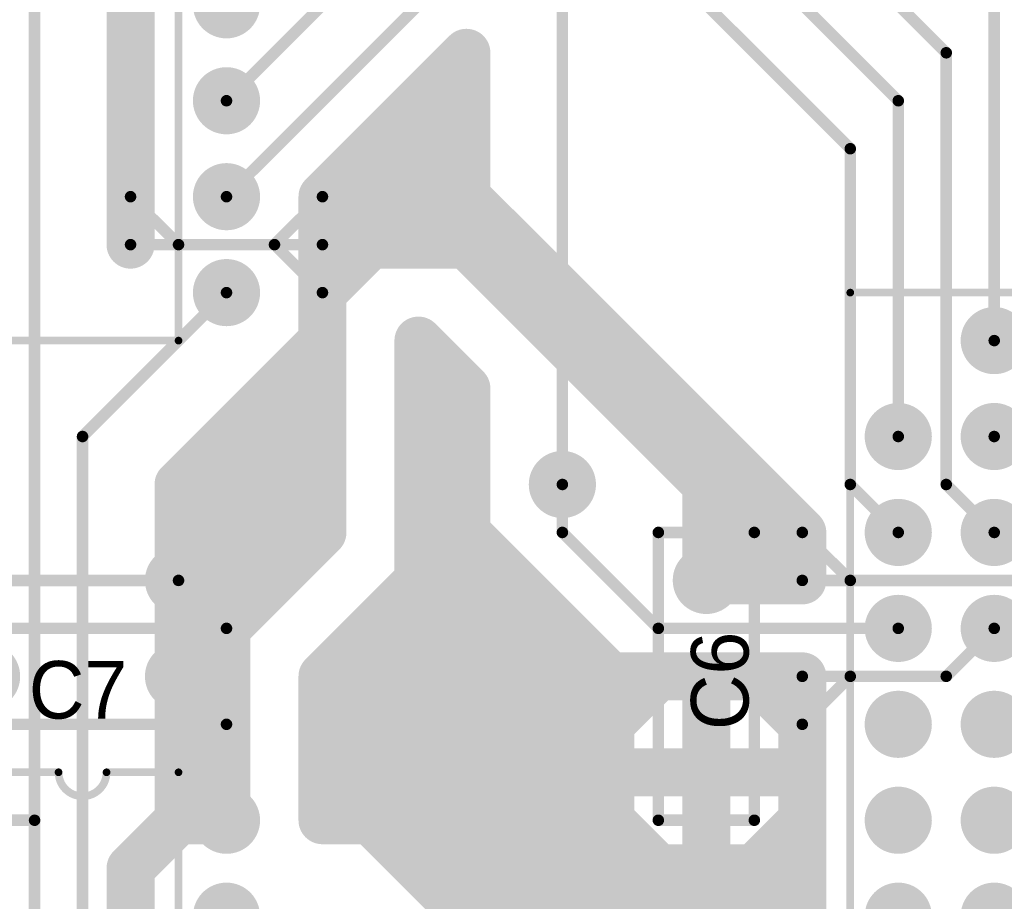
# Model space of a CAD drawing. Extents: x 0.68 to 5.66, y 1.09 to 10.11.
# Tile 14 of 30: x 2.03 to 3.06, y 5.62 to 6.53. Entities that reach past the tile are written whole.
import ezdxf

# ---------------------------------------------------------------- set-up
doc = ezdxf.new("R2010")
doc.units = 0
doc.layers.get('0').update_dxf_attribs({"linetype": 'CONTINUOUS'})
for name, color, linetype in [('BOTTOMLAYER', 5, 'CONTINUOUS'), ('BOTTOMSOLDER', 6, 'CONTINUOUS'), ('MULTILAYER', 9, 'CONTINUOUS'), ('PADHOLE', 156, 'CONTINUOUS'), ('TOPOVERLAY', 2, 'CONTINUOUS'), ('TOPSOLDER', 216, 'CONTINUOUS')]:
    doc.layers.add(name, color=color, linetype=linetype)

# ---------------------------------------------------------------- blocks, each defined once
blk = doc.blocks.new('PLCC44_27')
at = {"layer": 'BOTTOMSOLDER', "const_width": 0.035}
for points in [[(-0.5175, 0.4, 1), (-0.4825, 0.4, 1)], [(-0.4175, 0.4, 1), (-0.3825, 0.4, 1)], [(-0.3175, 0.4, 1), (-0.2825, 0.4, 1)], [(-0.2175, 0.4, 1), (-0.1825, 0.4, 1)], [(-0.1175, 0.4, 1), (-0.0825, 0.4, 1)], [(-0.0175, 0.4, 1), (0.0175, 0.4, 1)], [(-0.6175, 0.3, 1), (-0.5825, 0.3, 1)], [(-0.5175, 0.3, 1), (-0.4825, 0.3, 1)], [(-0.4175, 0.3, 1), (-0.3825, 0.3, 1)], [(-0.3175, 0.3, 1), (-0.2825, 0.3, 1)], [(-0.2175, 0.3, 1), (-0.1825, 0.3, 1)], [(-0.1175, 0.3, 1), (-0.0825, 0.3, 1)], [(-0.0175, 0.3, 1), (0.0175, 0.3, 1)], [(0.0825, 0.3, 1), (0.1175, 0.3, 1)], [(-0.6175, 0.2, 1), (-0.5825, 0.2, 1)], [(-0.5175, 0.2, 1), (-0.4825, 0.2, 1)], [(-0.0175, 0.2, 1), (0.0175, 0.2, 1)], [(0.0825, 0.2, 1), (0.1175, 0.2, 1)], [(-0.6175, 0.1, 1), (-0.5825, 0.1, 1)], [(-0.5175, 0.1, 1), (-0.4825, 0.1, 1)], [(-0.0175, 0.1, 1), (0.0175, 0.1, 1)], [(0.0825, 0.1, 1), (0.1175, 0.1, 1)], [(-0.6175, 0, 1), (-0.5825, 0, 1)], [(-0.5175, 0, 1), (-0.4825, 0, 1)], [(-0.0175, 0, 1), (0.0175, 0, 1)], [(0.0825, 0, 1), (0.1175, 0, 1)], [(-0.6175, -0.1, 1), (-0.5825, -0.1, 1)], [(-0.5175, -0.1, 1), (-0.4825, -0.1, 1)], [(-0.0175, -0.1, 1), (0.0175, -0.1, 1)], [(0.0825, -0.1, 1), (0.1175, -0.1, 1)], [(-0.6175, -0.2, 1), (-0.5825, -0.2, 1)], [(-0.5175, -0.2, 1), (-0.4825, -0.2, 1)], [(-0.4175, -0.2, 1), (-0.3825, -0.2, 1)], [(-0.3175, -0.2, 1), (-0.2825, -0.2, 1)], [(-0.2175, -0.2, 1), (-0.1825, -0.2, 1)], [(-0.1175, -0.2, 1), (-0.0825, -0.2, 1)], [(-0.0175, -0.2, 1), (0.0175, -0.2, 1)], [(0.0825, -0.2, 1), (0.1175, -0.2, 1)], [(-0.5175, -0.3, 1), (-0.4825, -0.3, 1)], [(-0.4175, -0.3, 1), (-0.3825, -0.3, 1)], [(-0.3175, -0.3, 1), (-0.2825, -0.3, 1)], [(-0.2175, -0.3, 1), (-0.1825, -0.3, 1)], [(-0.1175, -0.3, 1), (-0.0825, -0.3, 1)], [(-0.0175, -0.3, 1), (0.0175, -0.3, 1)]]:
    blk.add_lwpolyline(points, format="xyb", close=True, dxfattribs=at)
at = {"layer": 'MULTILAYER', "const_width": 0.031}
for points in [[(-0.5155, 0.4, 1), (-0.4845, 0.4, 1)], [(-0.4155, 0.4, 1), (-0.3845, 0.4, 1)], [(-0.3155, 0.4, 1), (-0.2845, 0.4, 1)], [(-0.2155, 0.4, 1), (-0.1845, 0.4, 1)], [(-0.1155, 0.4, 1), (-0.0845, 0.4, 1)], [(-0.0155, 0.4, 1), (0.0155, 0.4, 1)], [(-0.6155, 0.3, 1), (-0.5845, 0.3, 1)], [(-0.5155, 0.3, 1), (-0.4845, 0.3, 1)], [(-0.4155, 0.3, 1), (-0.3845, 0.3, 1)], [(-0.3155, 0.3, 1), (-0.2845, 0.3, 1)], [(-0.2155, 0.3, 1), (-0.1845, 0.3, 1)], [(-0.1155, 0.3, 1), (-0.0845, 0.3, 1)], [(-0.0155, 0.3, 1), (0.0155, 0.3, 1)], [(0.0845, 0.3, 1), (0.1155, 0.3, 1)], [(-0.6155, 0.2, 1), (-0.5845, 0.2, 1)], [(-0.5155, 0.2, 1), (-0.4845, 0.2, 1)], [(-0.0155, 0.2, 1), (0.0155, 0.2, 1)], [(0.0845, 0.2, 1), (0.1155, 0.2, 1)], [(-0.6155, 0.1, 1), (-0.5845, 0.1, 1)], [(-0.5155, 0.1, 1), (-0.4845, 0.1, 1)], [(-0.0155, 0.1, 1), (0.0155, 0.1, 1)], [(0.0845, 0.1, 1), (0.1155, 0.1, 1)], [(-0.6155, 0, 1), (-0.5845, 0, 1)], [(-0.5155, 0, 1), (-0.4845, 0, 1)], [(-0.0155, 0, 1), (0.0155, 0, 1)], [(0.0845, 0, 1), (0.1155, 0, 1)], [(-0.6155, -0.1, 1), (-0.5845, -0.1, 1)], [(-0.5155, -0.1, 1), (-0.4845, -0.1, 1)], [(-0.0155, -0.1, 1), (0.0155, -0.1, 1)], [(0.0845, -0.1, 1), (0.1155, -0.1, 1)], [(-0.6155, -0.2, 1), (-0.5845, -0.2, 1)], [(-0.5155, -0.2, 1), (-0.4845, -0.2, 1)], [(-0.4155, -0.2, 1), (-0.3845, -0.2, 1)], [(-0.3155, -0.2, 1), (-0.2845, -0.2, 1)], [(-0.2155, -0.2, 1), (-0.1845, -0.2, 1)], [(-0.1155, -0.2, 1), (-0.0845, -0.2, 1)], [(-0.0155, -0.2, 1), (0.0155, -0.2, 1)], [(0.0845, -0.2, 1), (0.1155, -0.2, 1)], [(-0.5155, -0.3, 1), (-0.4845, -0.3, 1)], [(-0.4155, -0.3, 1), (-0.3845, -0.3, 1)], [(-0.3155, -0.3, 1), (-0.2845, -0.3, 1)], [(-0.2155, -0.3, 1), (-0.1845, -0.3, 1)], [(-0.1155, -0.3, 1), (-0.0845, -0.3, 1)], [(-0.0155, -0.3, 1), (0.0155, -0.3, 1)]]:
    blk.add_lwpolyline(points, format="xyb", close=True, dxfattribs=at)
at = {"layer": 'PADHOLE', "const_width": 0.0155}
for points in [[(-0.50775, 0.4, 1), (-0.49225, 0.4, 1)], [(-0.40775, 0.4, 1), (-0.39225, 0.4, 1)], [(-0.30775, 0.4, 1), (-0.29225, 0.4, 1)], [(-0.20775, 0.4, 1), (-0.19225, 0.4, 1)], [(-0.10775, 0.4, 1), (-0.09225, 0.4, 1)], [(-0.00775, 0.4, 1), (0.00775, 0.4, 1)], [(-0.60775, 0.3, 1), (-0.59225, 0.3, 1)], [(-0.50775, 0.3, 1), (-0.49225, 0.3, 1)], [(-0.40775, 0.3, 1), (-0.39225, 0.3, 1)], [(-0.30775, 0.3, 1), (-0.29225, 0.3, 1)], [(-0.20775, 0.3, 1), (-0.19225, 0.3, 1)], [(-0.10775, 0.3, 1), (-0.09225, 0.3, 1)], [(-0.00775, 0.3, 1), (0.00775, 0.3, 1)], [(0.09225, 0.3, 1), (0.10775, 0.3, 1)], [(-0.60775, 0.2, 1), (-0.59225, 0.2, 1)], [(-0.50775, 0.2, 1), (-0.49225, 0.2, 1)], [(-0.00775, 0.2, 1), (0.00775, 0.2, 1)], [(0.09225, 0.2, 1), (0.10775, 0.2, 1)], [(-0.60775, 0.1, 1), (-0.59225, 0.1, 1)], [(-0.50775, 0.1, 1), (-0.49225, 0.1, 1)], [(-0.00775, 0.1, 1), (0.00775, 0.1, 1)], [(0.09225, 0.1, 1), (0.10775, 0.1, 1)], [(-0.60775, 0, 1), (-0.59225, 0, 1)], [(-0.50775, 0, 1), (-0.49225, 0, 1)], [(-0.00775, 0, 1), (0.00775, 0, 1)], [(0.09225, 0, 1), (0.10775, 0, 1)], [(-0.60775, -0.1, 1), (-0.59225, -0.1, 1)], [(-0.50775, -0.1, 1), (-0.49225, -0.1, 1)], [(-0.00775, -0.1, 1), (0.00775, -0.1, 1)], [(0.09225, -0.1, 1), (0.10775, -0.1, 1)], [(-0.60775, -0.2, 1), (-0.59225, -0.2, 1)], [(-0.50775, -0.2, 1), (-0.49225, -0.2, 1)], [(-0.40775, -0.2, 1), (-0.39225, -0.2, 1)], [(-0.30775, -0.2, 1), (-0.29225, -0.2, 1)], [(-0.20775, -0.2, 1), (-0.19225, -0.2, 1)], [(-0.10775, -0.2, 1), (-0.09225, -0.2, 1)], [(-0.00775, -0.2, 1), (0.00775, -0.2, 1)], [(0.09225, -0.2, 1), (0.10775, -0.2, 1)], [(-0.50775, -0.3, 1), (-0.49225, -0.3, 1)], [(-0.40775, -0.3, 1), (-0.39225, -0.3, 1)], [(-0.30775, -0.3, 1), (-0.29225, -0.3, 1)], [(-0.20775, -0.3, 1), (-0.19225, -0.3, 1)], [(-0.10775, -0.3, 1), (-0.09225, -0.3, 1)], [(-0.00775, -0.3, 1), (0.00775, -0.3, 1)]]:
    blk.add_lwpolyline(points, format="xyb", close=True, dxfattribs=at)
at = {"layer": 'TOPOVERLAY', "const_width": 0.008}
for points in [[(-0.65, -0.35), (-0.65, 0.45)], [(-0.65, 0.45), (0.11, 0.45)], [(0.11, 0.45), (0.15, 0.41)], [(0.15, -0.35), (0.15, 0.41)], [(-0.65, -0.35), (0.15, -0.35)]]:
    blk.add_lwpolyline(points, dxfattribs=at)
at = {"layer": 'TOPOVERLAY', "const_width": 0.004}
for points in [[(-0.652, 0.45, 1), (-0.648, 0.45, 1)], [(-0.652, 0.45, 1), (-0.648, 0.45, 1)], [(0.108, 0.45, 1), (0.112, 0.45, 1)], [(0.108, 0.45, 1), (0.112, 0.45, 1)], [(0.148, 0.41, 1), (0.152, 0.41, 1)], [(0.148, 0.41, 1), (0.152, 0.41, 1)], [(-0.652, -0.35, 1), (-0.648, -0.35, 1)], [(-0.652, -0.35, 1), (-0.648, -0.35, 1)], [(0.148, -0.35, 1), (0.152, -0.35, 1)], [(0.148, -0.35, 1), (0.152, -0.35, 1)]]:
    blk.add_lwpolyline(points, format="xyb", close=True, dxfattribs=at)
at = {"layer": 'TOPSOLDER', "const_width": 0.035}
for points in [[(-0.5175, 0.4, 1), (-0.4825, 0.4, 1)], [(-0.4175, 0.4, 1), (-0.3825, 0.4, 1)], [(-0.3175, 0.4, 1), (-0.2825, 0.4, 1)], [(-0.2175, 0.4, 1), (-0.1825, 0.4, 1)], [(-0.1175, 0.4, 1), (-0.0825, 0.4, 1)], [(-0.0175, 0.4, 1), (0.0175, 0.4, 1)], [(-0.6175, 0.3, 1), (-0.5825, 0.3, 1)], [(-0.5175, 0.3, 1), (-0.4825, 0.3, 1)], [(-0.4175, 0.3, 1), (-0.3825, 0.3, 1)], [(-0.3175, 0.3, 1), (-0.2825, 0.3, 1)], [(-0.2175, 0.3, 1), (-0.1825, 0.3, 1)], [(-0.1175, 0.3, 1), (-0.0825, 0.3, 1)], [(-0.0175, 0.3, 1), (0.0175, 0.3, 1)], [(0.0825, 0.3, 1), (0.1175, 0.3, 1)], [(-0.6175, 0.2, 1), (-0.5825, 0.2, 1)], [(-0.5175, 0.2, 1), (-0.4825, 0.2, 1)], [(-0.0175, 0.2, 1), (0.0175, 0.2, 1)], [(0.0825, 0.2, 1), (0.1175, 0.2, 1)], [(-0.6175, 0.1, 1), (-0.5825, 0.1, 1)], [(-0.5175, 0.1, 1), (-0.4825, 0.1, 1)], [(-0.0175, 0.1, 1), (0.0175, 0.1, 1)], [(0.0825, 0.1, 1), (0.1175, 0.1, 1)], [(-0.6175, 0, 1), (-0.5825, 0, 1)], [(-0.5175, 0, 1), (-0.4825, 0, 1)], [(-0.0175, 0, 1), (0.0175, 0, 1)], [(0.0825, 0, 1), (0.1175, 0, 1)], [(-0.6175, -0.1, 1), (-0.5825, -0.1, 1)], [(-0.5175, -0.1, 1), (-0.4825, -0.1, 1)], [(-0.0175, -0.1, 1), (0.0175, -0.1, 1)], [(0.0825, -0.1, 1), (0.1175, -0.1, 1)], [(-0.6175, -0.2, 1), (-0.5825, -0.2, 1)], [(-0.5175, -0.2, 1), (-0.4825, -0.2, 1)], [(-0.4175, -0.2, 1), (-0.3825, -0.2, 1)], [(-0.3175, -0.2, 1), (-0.2825, -0.2, 1)], [(-0.2175, -0.2, 1), (-0.1825, -0.2, 1)], [(-0.1175, -0.2, 1), (-0.0825, -0.2, 1)], [(-0.0175, -0.2, 1), (0.0175, -0.2, 1)], [(0.0825, -0.2, 1), (0.1175, -0.2, 1)], [(-0.5175, -0.3, 1), (-0.4825, -0.3, 1)], [(-0.4175, -0.3, 1), (-0.3825, -0.3, 1)], [(-0.3175, -0.3, 1), (-0.2825, -0.3, 1)], [(-0.2175, -0.3, 1), (-0.1825, -0.3, 1)], [(-0.1175, -0.3, 1), (-0.0825, -0.3, 1)], [(-0.0175, -0.3, 1), (0.0175, -0.3, 1)]]:
    blk.add_lwpolyline(points, format="xyb", close=True, dxfattribs=at)
blk = doc.blocks.new('DIP20_30')
at = {"layer": 'BOTTOMSOLDER', "const_width": 0.035}
for points in [[(0.2825, 0, 1), (0.3175, 0, 1)], [(-0.0175, -0.1, 1), (0.0175, -0.1, 1)], [(0.2825, -0.1, 1), (0.3175, -0.1, 1)], [(-0.0175, -0.2, 1), (0.0175, -0.2, 1)], [(0.2825, -0.2, 1), (0.3175, -0.2, 1)], [(-0.0175, -0.3, 1), (0.0175, -0.3, 1)], [(0.2825, -0.3, 1), (0.3175, -0.3, 1)], [(-0.0175, -0.4, 1), (0.0175, -0.4, 1)], [(0.2825, -0.4, 1), (0.3175, -0.4, 1)], [(-0.0175, -0.5, 1), (0.0175, -0.5, 1)], [(0.2825, -0.5, 1), (0.3175, -0.5, 1)], [(-0.0175, -0.6, 1), (0.0175, -0.6, 1)], [(0.2825, -0.6, 1), (0.3175, -0.6, 1)], [(-0.0175, -0.7, 1), (0.0175, -0.7, 1)], [(0.2825, -0.7, 1), (0.3175, -0.7, 1)], [(-0.0175, -0.8, 1), (0.0175, -0.8, 1)], [(0.2825, -0.8, 1), (0.3175, -0.8, 1)], [(-0.0175, -0.9, 1), (0.0175, -0.9, 1)], [(0.2825, -0.9, 1), (0.3175, -0.9, 1)]]:
    blk.add_lwpolyline(points, format="xyb", close=True, dxfattribs=at)
at = {"layer": 'BOTTOMSOLDER'}
blk.add_solid([(-0.035, -0.035), (0.035, -0.035), (-0.035, 0.035), (0.035, 0.035)], dxfattribs=at)
at = {"layer": 'MULTILAYER', "const_width": 0.031}
for points in [[(0.2845, 0, 1), (0.3155, 0, 1)], [(-0.0155, -0.1, 1), (0.0155, -0.1, 1)], [(0.2845, -0.1, 1), (0.3155, -0.1, 1)], [(-0.0155, -0.2, 1), (0.0155, -0.2, 1)], [(0.2845, -0.2, 1), (0.3155, -0.2, 1)], [(-0.0155, -0.3, 1), (0.0155, -0.3, 1)], [(0.2845, -0.3, 1), (0.3155, -0.3, 1)], [(-0.0155, -0.4, 1), (0.0155, -0.4, 1)], [(0.2845, -0.4, 1), (0.3155, -0.4, 1)], [(-0.0155, -0.5, 1), (0.0155, -0.5, 1)], [(0.2845, -0.5, 1), (0.3155, -0.5, 1)], [(-0.0155, -0.6, 1), (0.0155, -0.6, 1)], [(0.2845, -0.6, 1), (0.3155, -0.6, 1)], [(-0.0155, -0.7, 1), (0.0155, -0.7, 1)], [(0.2845, -0.7, 1), (0.3155, -0.7, 1)], [(-0.0155, -0.8, 1), (0.0155, -0.8, 1)], [(0.2845, -0.8, 1), (0.3155, -0.8, 1)], [(-0.0155, -0.9, 1), (0.0155, -0.9, 1)], [(0.2845, -0.9, 1), (0.3155, -0.9, 1)]]:
    blk.add_lwpolyline(points, format="xyb", close=True, dxfattribs=at)
at = {"layer": 'MULTILAYER'}
blk.add_solid([(-0.031, -0.031), (0.031, -0.031), (-0.031, 0.031), (0.031, 0.031)], dxfattribs=at)
at = {"layer": 'PADHOLE', "const_width": 0.0155}
for points in [[(-0.00775, 0, 1), (0.00775, 0, 1)], [(0.29225, 0, 1), (0.30775, 0, 1)], [(-0.00775, -0.1, 1), (0.00775, -0.1, 1)], [(0.29225, -0.1, 1), (0.30775, -0.1, 1)], [(-0.00775, -0.2, 1), (0.00775, -0.2, 1)], [(0.29225, -0.2, 1), (0.30775, -0.2, 1)], [(-0.00775, -0.3, 1), (0.00775, -0.3, 1)], [(0.29225, -0.3, 1), (0.30775, -0.3, 1)], [(-0.00775, -0.4, 1), (0.00775, -0.4, 1)], [(0.29225, -0.4, 1), (0.30775, -0.4, 1)], [(-0.00775, -0.5, 1), (0.00775, -0.5, 1)], [(0.29225, -0.5, 1), (0.30775, -0.5, 1)], [(-0.00775, -0.6, 1), (0.00775, -0.6, 1)], [(0.29225, -0.6, 1), (0.30775, -0.6, 1)], [(-0.00775, -0.7, 1), (0.00775, -0.7, 1)], [(0.29225, -0.7, 1), (0.30775, -0.7, 1)], [(-0.00775, -0.8, 1), (0.00775, -0.8, 1)], [(0.29225, -0.8, 1), (0.30775, -0.8, 1)], [(-0.00775, -0.9, 1), (0.00775, -0.9, 1)], [(0.29225, -0.9, 1), (0.30775, -0.9, 1)]]:
    blk.add_lwpolyline(points, format="xyb", close=True, dxfattribs=at)
at = {"layer": 'TOPOVERLAY', "const_width": 0.008}
for points in [[(0.05, 0.05), (0.125, 0.05)], [(0.05, -0.95), (0.05, 0.05)], [(0.175, 0.05), (0.25, 0.05)], [(0.25, -0.95), (0.25, 0.05)], [(0.05, -0.95), (0.25, -0.95)]]:
    blk.add_lwpolyline(points, dxfattribs=at)
at = {"layer": 'TOPOVERLAY', "const_width": 0.004}
for points in [[(0.048, 0.05, 1), (0.052, 0.05, 1)], [(0.048, 0.05, 1), (0.052, 0.05, 1)], [(0.123, 0.05, 1), (0.127, 0.05, 1)], [(0.123, 0.05, 1), (0.127, 0.05, 1)], [(0.173, 0.05, 1), (0.177, 0.05, 1)], [(0.173, 0.05, 1), (0.177, 0.05, 1)], [(0.248, 0.05, 1), (0.252, 0.05, 1)], [(0.248, 0.05, 1), (0.252, 0.05, 1)], [(0.048, -0.95, 1), (0.052, -0.95, 1)], [(0.048, -0.95, 1), (0.052, -0.95, 1)], [(0.248, -0.95, 1), (0.252, -0.95, 1)], [(0.248, -0.95, 1), (0.252, -0.95, 1)]]:
    blk.add_lwpolyline(points, format="xyb", close=True, dxfattribs=at)
at = {"layer": 'TOPOVERLAY', "const_width": 0.008}
blk.add_lwpolyline([(0.175, 0.05, -1), (0.125, 0.05)], format="xyb", dxfattribs=at)
at = {"layer": 'TOPSOLDER', "const_width": 0.035}
for points in [[(0.2825, 0, 1), (0.3175, 0, 1)], [(-0.0175, -0.1, 1), (0.0175, -0.1, 1)], [(0.2825, -0.1, 1), (0.3175, -0.1, 1)], [(-0.0175, -0.2, 1), (0.0175, -0.2, 1)], [(0.2825, -0.2, 1), (0.3175, -0.2, 1)], [(-0.0175, -0.3, 1), (0.0175, -0.3, 1)], [(0.2825, -0.3, 1), (0.3175, -0.3, 1)], [(-0.0175, -0.4, 1), (0.0175, -0.4, 1)], [(0.2825, -0.4, 1), (0.3175, -0.4, 1)], [(-0.0175, -0.5, 1), (0.0175, -0.5, 1)], [(0.2825, -0.5, 1), (0.3175, -0.5, 1)], [(-0.0175, -0.6, 1), (0.0175, -0.6, 1)], [(0.2825, -0.6, 1), (0.3175, -0.6, 1)], [(-0.0175, -0.7, 1), (0.0175, -0.7, 1)], [(0.2825, -0.7, 1), (0.3175, -0.7, 1)], [(-0.0175, -0.8, 1), (0.0175, -0.8, 1)], [(0.2825, -0.8, 1), (0.3175, -0.8, 1)], [(-0.0175, -0.9, 1), (0.0175, -0.9, 1)], [(0.2825, -0.9, 1), (0.3175, -0.9, 1)]]:
    blk.add_lwpolyline(points, format="xyb", close=True, dxfattribs=at)
at = {"layer": 'TOPSOLDER'}
blk.add_solid([(-0.035, -0.035), (0.035, -0.035), (-0.035, 0.035), (0.035, 0.035)], dxfattribs=at)
blk = doc.blocks.new('DIP20_31')
at = {"layer": 'BOTTOMSOLDER', "const_width": 0.035}
for points in [[(0.2825, 0, 1), (0.3175, 0, 1)], [(-0.0175, -0.1, 1), (0.0175, -0.1, 1)], [(0.2825, -0.1, 1), (0.3175, -0.1, 1)], [(-0.0175, -0.2, 1), (0.0175, -0.2, 1)], [(0.2825, -0.2, 1), (0.3175, -0.2, 1)], [(-0.0175, -0.3, 1), (0.0175, -0.3, 1)], [(0.2825, -0.3, 1), (0.3175, -0.3, 1)], [(-0.0175, -0.4, 1), (0.0175, -0.4, 1)], [(0.2825, -0.4, 1), (0.3175, -0.4, 1)], [(-0.0175, -0.5, 1), (0.0175, -0.5, 1)], [(0.2825, -0.5, 1), (0.3175, -0.5, 1)], [(-0.0175, -0.6, 1), (0.0175, -0.6, 1)], [(0.2825, -0.6, 1), (0.3175, -0.6, 1)], [(-0.0175, -0.7, 1), (0.0175, -0.7, 1)], [(0.2825, -0.7, 1), (0.3175, -0.7, 1)], [(-0.0175, -0.8, 1), (0.0175, -0.8, 1)], [(0.2825, -0.8, 1), (0.3175, -0.8, 1)], [(-0.0175, -0.9, 1), (0.0175, -0.9, 1)], [(0.2825, -0.9, 1), (0.3175, -0.9, 1)]]:
    blk.add_lwpolyline(points, format="xyb", close=True, dxfattribs=at)
at = {"layer": 'BOTTOMSOLDER'}
blk.add_solid([(-0.035, -0.035), (0.035, -0.035), (-0.035, 0.035), (0.035, 0.035)], dxfattribs=at)
at = {"layer": 'MULTILAYER', "const_width": 0.031}
for points in [[(0.2845, 0, 1), (0.3155, 0, 1)], [(-0.0155, -0.1, 1), (0.0155, -0.1, 1)], [(0.2845, -0.1, 1), (0.3155, -0.1, 1)], [(-0.0155, -0.2, 1), (0.0155, -0.2, 1)], [(0.2845, -0.2, 1), (0.3155, -0.2, 1)], [(-0.0155, -0.3, 1), (0.0155, -0.3, 1)], [(0.2845, -0.3, 1), (0.3155, -0.3, 1)], [(-0.0155, -0.4, 1), (0.0155, -0.4, 1)], [(0.2845, -0.4, 1), (0.3155, -0.4, 1)], [(-0.0155, -0.5, 1), (0.0155, -0.5, 1)], [(0.2845, -0.5, 1), (0.3155, -0.5, 1)], [(-0.0155, -0.6, 1), (0.0155, -0.6, 1)], [(0.2845, -0.6, 1), (0.3155, -0.6, 1)], [(-0.0155, -0.7, 1), (0.0155, -0.7, 1)], [(0.2845, -0.7, 1), (0.3155, -0.7, 1)], [(-0.0155, -0.8, 1), (0.0155, -0.8, 1)], [(0.2845, -0.8, 1), (0.3155, -0.8, 1)], [(-0.0155, -0.9, 1), (0.0155, -0.9, 1)], [(0.2845, -0.9, 1), (0.3155, -0.9, 1)]]:
    blk.add_lwpolyline(points, format="xyb", close=True, dxfattribs=at)
at = {"layer": 'MULTILAYER'}
blk.add_solid([(-0.031, -0.031), (0.031, -0.031), (-0.031, 0.031), (0.031, 0.031)], dxfattribs=at)
at = {"layer": 'PADHOLE', "const_width": 0.0155}
for points in [[(-0.00775, 0, 1), (0.00775, 0, 1)], [(0.29225, 0, 1), (0.30775, 0, 1)], [(-0.00775, -0.1, 1), (0.00775, -0.1, 1)], [(0.29225, -0.1, 1), (0.30775, -0.1, 1)], [(-0.00775, -0.2, 1), (0.00775, -0.2, 1)], [(0.29225, -0.2, 1), (0.30775, -0.2, 1)], [(-0.00775, -0.3, 1), (0.00775, -0.3, 1)], [(0.29225, -0.3, 1), (0.30775, -0.3, 1)], [(-0.00775, -0.4, 1), (0.00775, -0.4, 1)], [(0.29225, -0.4, 1), (0.30775, -0.4, 1)], [(-0.00775, -0.5, 1), (0.00775, -0.5, 1)], [(0.29225, -0.5, 1), (0.30775, -0.5, 1)], [(-0.00775, -0.6, 1), (0.00775, -0.6, 1)], [(0.29225, -0.6, 1), (0.30775, -0.6, 1)], [(-0.00775, -0.7, 1), (0.00775, -0.7, 1)], [(0.29225, -0.7, 1), (0.30775, -0.7, 1)], [(-0.00775, -0.8, 1), (0.00775, -0.8, 1)], [(0.29225, -0.8, 1), (0.30775, -0.8, 1)], [(-0.00775, -0.9, 1), (0.00775, -0.9, 1)], [(0.29225, -0.9, 1), (0.30775, -0.9, 1)]]:
    blk.add_lwpolyline(points, format="xyb", close=True, dxfattribs=at)
at = {"layer": 'TOPOVERLAY', "const_width": 0.008}
for points in [[(0.05, 0.05), (0.125, 0.05)], [(0.05, -0.95), (0.05, 0.05)], [(0.175, 0.05), (0.25, 0.05)], [(0.25, -0.95), (0.25, 0.05)], [(0.05, -0.95), (0.25, -0.95)]]:
    blk.add_lwpolyline(points, dxfattribs=at)
at = {"layer": 'TOPOVERLAY', "const_width": 0.004}
for points in [[(0.048, 0.05, 1), (0.052, 0.05, 1)], [(0.048, 0.05, 1), (0.052, 0.05, 1)], [(0.123, 0.05, 1), (0.127, 0.05, 1)], [(0.123, 0.05, 1), (0.127, 0.05, 1)], [(0.173, 0.05, 1), (0.177, 0.05, 1)], [(0.173, 0.05, 1), (0.177, 0.05, 1)], [(0.248, 0.05, 1), (0.252, 0.05, 1)], [(0.248, 0.05, 1), (0.252, 0.05, 1)], [(0.048, -0.95, 1), (0.052, -0.95, 1)], [(0.048, -0.95, 1), (0.052, -0.95, 1)], [(0.248, -0.95, 1), (0.252, -0.95, 1)], [(0.248, -0.95, 1), (0.252, -0.95, 1)]]:
    blk.add_lwpolyline(points, format="xyb", close=True, dxfattribs=at)
at = {"layer": 'TOPOVERLAY', "const_width": 0.008}
blk.add_lwpolyline([(0.175, 0.05, -1), (0.125, 0.05)], format="xyb", dxfattribs=at)
at = {"layer": 'TOPSOLDER', "const_width": 0.035}
for points in [[(0.2825, 0, 1), (0.3175, 0, 1)], [(-0.0175, -0.1, 1), (0.0175, -0.1, 1)], [(0.2825, -0.1, 1), (0.3175, -0.1, 1)], [(-0.0175, -0.2, 1), (0.0175, -0.2, 1)], [(0.2825, -0.2, 1), (0.3175, -0.2, 1)], [(-0.0175, -0.3, 1), (0.0175, -0.3, 1)], [(0.2825, -0.3, 1), (0.3175, -0.3, 1)], [(-0.0175, -0.4, 1), (0.0175, -0.4, 1)], [(0.2825, -0.4, 1), (0.3175, -0.4, 1)], [(-0.0175, -0.5, 1), (0.0175, -0.5, 1)], [(0.2825, -0.5, 1), (0.3175, -0.5, 1)], [(-0.0175, -0.6, 1), (0.0175, -0.6, 1)], [(0.2825, -0.6, 1), (0.3175, -0.6, 1)], [(-0.0175, -0.7, 1), (0.0175, -0.7, 1)], [(0.2825, -0.7, 1), (0.3175, -0.7, 1)], [(-0.0175, -0.8, 1), (0.0175, -0.8, 1)], [(0.2825, -0.8, 1), (0.3175, -0.8, 1)], [(-0.0175, -0.9, 1), (0.0175, -0.9, 1)], [(0.2825, -0.9, 1), (0.3175, -0.9, 1)]]:
    blk.add_lwpolyline(points, format="xyb", close=True, dxfattribs=at)
at = {"layer": 'TOPSOLDER'}
blk.add_solid([(-0.035, -0.035), (0.035, -0.035), (-0.035, 0.035), (0.035, 0.035)], dxfattribs=at)
blk = doc.blocks.new('RAD0_2S_32')
at = {"layer": 'BOTTOMSOLDER', "const_width": 0.035}
for points in [[(-0.0175, 0.2, 1), (0.0175, 0.2, 1)], [(-0.0175, 0, 1), (0.0175, 0, 1)]]:
    blk.add_lwpolyline(points, format="xyb", close=True, dxfattribs=at)
at = {"layer": 'MULTILAYER', "const_width": 0.031}
for points in [[(-0.0155, 0.2, 1), (0.0155, 0.2, 1)], [(-0.0155, 0, 1), (0.0155, 0, 1)]]:
    blk.add_lwpolyline(points, format="xyb", close=True, dxfattribs=at)
at = {"layer": 'PADHOLE', "const_width": 0.0155}
for points in [[(-0.00775, 0.2, 1), (0.00775, 0.2, 1)], [(-0.00775, 0, 1), (0.00775, 0, 1)]]:
    blk.add_lwpolyline(points, format="xyb", close=True, dxfattribs=at)
at = {"layer": 'TOPOVERLAY', "const_width": 0.012}
for points in [[(-0.05, 0.25), (0.05, 0.25)], [(-0.05, -0.05), (-0.05, 0.25)], [(0.05, -0.05), (0.05, 0.25)], [(-0.05, -0.05), (0.05, -0.05)]]:
    blk.add_lwpolyline(points, dxfattribs=at)
at = {"layer": 'TOPOVERLAY', "const_width": 0.006}
for points in [[(-0.053, 0.25, 1), (-0.047, 0.25, 1)], [(-0.053, 0.25, 1), (-0.047, 0.25, 1)], [(0.047, 0.25, 1), (0.053, 0.25, 1)], [(0.047, 0.25, 1), (0.053, 0.25, 1)], [(-0.053, -0.05, 1), (-0.047, -0.05, 1)], [(-0.053, -0.05, 1), (-0.047, -0.05, 1)], [(0.047, -0.05, 1), (0.053, -0.05, 1)], [(0.047, -0.05, 1), (0.053, -0.05, 1)]]:
    blk.add_lwpolyline(points, format="xyb", close=True, dxfattribs=at)
at = {"layer": 'TOPSOLDER', "const_width": 0.035}
for points in [[(-0.0175, 0.2, 1), (0.0175, 0.2, 1)], [(-0.0175, 0, 1), (0.0175, 0, 1)]]:
    blk.add_lwpolyline(points, format="xyb", close=True, dxfattribs=at)
blk = doc.blocks.new('RAD0_2S_33')
at = {"layer": 'BOTTOMSOLDER', "const_width": 0.035}
for points in [[(-0.0175, 0, 1), (0.0175, 0, 1)], [(0.1825, 0, 1), (0.2175, 0, 1)]]:
    blk.add_lwpolyline(points, format="xyb", close=True, dxfattribs=at)
at = {"layer": 'MULTILAYER', "const_width": 0.031}
for points in [[(-0.0155, 0, 1), (0.0155, 0, 1)], [(0.1845, 0, 1), (0.2155, 0, 1)]]:
    blk.add_lwpolyline(points, format="xyb", close=True, dxfattribs=at)
at = {"layer": 'PADHOLE', "const_width": 0.0155}
for points in [[(-0.00775, 0, 1), (0.00775, 0, 1)], [(0.19225, 0, 1), (0.20775, 0, 1)]]:
    blk.add_lwpolyline(points, format="xyb", close=True, dxfattribs=at)
at = {"layer": 'TOPOVERLAY', "const_width": 0.012}
for points in [[(-0.05, 0.05), (0.25, 0.05)], [(-0.05, -0.05), (-0.05, 0.05)], [(0.25, -0.05), (0.25, 0.05)], [(-0.05, -0.05), (0.25, -0.05)]]:
    blk.add_lwpolyline(points, dxfattribs=at)
at = {"layer": 'TOPOVERLAY', "const_width": 0.006}
for points in [[(-0.053, 0.05, 1), (-0.047, 0.05, 1)], [(-0.053, 0.05, 1), (-0.047, 0.05, 1)], [(0.247, 0.05, 1), (0.253, 0.05, 1)], [(0.247, 0.05, 1), (0.253, 0.05, 1)], [(-0.053, -0.05, 1), (-0.047, -0.05, 1)], [(-0.053, -0.05, 1), (-0.047, -0.05, 1)], [(0.247, -0.05, 1), (0.253, -0.05, 1)], [(0.247, -0.05, 1), (0.253, -0.05, 1)]]:
    blk.add_lwpolyline(points, format="xyb", close=True, dxfattribs=at)
at = {"layer": 'TOPSOLDER', "const_width": 0.035}
for points in [[(-0.0175, 0, 1), (0.0175, 0, 1)], [(0.1825, 0, 1), (0.2175, 0, 1)]]:
    blk.add_lwpolyline(points, format="xyb", close=True, dxfattribs=at)

msp = doc.modelspace()

# ---------------------------------------------------------------- linework, layer by layer
at = {"layer": 'BOTTOMLAYER'}
for points, const_width in [([(2.05, 2.6), (2.05, 7.15)], 0.012), ([(2.15, 6.35), (2.15, 7.1)], 0.05), ([(2.25, 6.45), (2.5, 6.7)], 0.012), ([(2.25, 6.35), (2.55, 6.65)], 0.012), ([(2.7, 6.6), (2.9, 6.4)], 0.012), ([(2.8, 6.6), (2.95, 6.45)], 0.012), ([(2.9, 6.6), (3, 6.5)], 0.012), ([(3.05, 6.2), (3.05, 6.55)], 0.012), ([(2.35, 6.35), (2.5, 6.5)], 0.05), ([(2.5, 6.35), (2.5, 6.5)], 0.05), ([(3, 6.05), (3, 6.5)], 0.012), ([(2.45, 6.45), (2.5, 6.45)], 0.05), ([(2.95, 6.1), (2.95, 6.45)], 0.012), ([(2.4, 6.4), (2.5, 6.4)], 0.05), ([(2.9, 6.05), (2.9, 6.4)], 0.012), ([(2.15, 6.3), (2.15, 6.35)], 0.05), ([(2.35, 6.35), (2.5, 6.35)], 0.05), ([(2.35, 6.3), (2.35, 6.35)], 0.05), ([(2.5, 6.35), (2.55, 6.3)], 0.05), ([(2.15, 6.35), (2.2, 6.3)], 0.012), ([(2.15, 6.3), (2.15, 6.35)], 0.012), ([(2.3, 6.3), (2.35, 6.35)], 0.012), ([(2.35, 6.3), (2.5, 6.3)], 0.05), ([(2.35, 6), (2.35, 6.3)], 0.05), ([(2.35, 6.25), (2.4, 6.3)], 0.05), ([(2.5, 6.3), (2.55, 6.3)], 0.05), ([(2.5, 6.3), (2.8, 6)], 0.05), ([(2.55, 6.3), (2.85, 6)], 0.05), ([(2.15, 6.3), (2.2, 6.3)], 0.012), ([(2.2, 6.3), (2.35, 6.3)], 0.012), ([(2.3, 6.3), (2.35, 6.25)], 0.012), ([(2.1, 6.1), (2.25, 6.25)], 0.012), ([(2.2, 6.05), (2.35, 6.2)], 0.05), ([(2.45, 5.95), (2.45, 6.2)], 0.05), ([(2.45, 6.2), (2.5, 6.15)], 0.05), ([(2.2, 6), (2.35, 6.15)], 0.05), ([(2.45, 6.15), (2.5, 6.15)], 0.05), ([(2.45, 6.1), (2.45, 6.15)], 0.05), ([(2.5, 6), (2.5, 6.15)], 0.05), ([(3.05, 6.1), (3.1, 6.15)], 0.012), ([(2.2, 5.95), (2.35, 6.1)], 0.05), ([(2.1, 1.75), (2.1, 6.1)], 0.012), ([(2.2, 5.7), (2.2, 6.05)], 0.05), ([(2.2, 5.9), (2.35, 6.05)], 0.05), ([(2.75, 5.95), (2.75, 6.05)], 0.05), ([(2.6, 6), (2.6, 6.05)], 0.012), ([(2.9, 6.05), (2.95, 6)], 0.012), ([(3, 6.05), (3.05, 6)], 0.012), ([(2.2, 5.85), (2.35, 6)], 0.05), ([(2.45, 6), (2.5, 6)], 0.05), ([(2.5, 6), (2.65, 5.85)], 0.05), ([(2.75, 6), (2.85, 6)], 0.05), ([(2.85, 5.95), (2.85, 6)], 0.05), ([(2.6, 6), (2.7, 5.9)], 0.012), ([(2.85, 6), (2.9, 5.95)], 0.012), ([(2.35, 5.85), (2.45, 5.95)], 0.05), ([(2.45, 5.95), (2.55, 5.95)], 0.05), ([(2.75, 5.95), (2.85, 5.95)], 0.05), ([(2.85, 5.95), (2.9, 5.95)], 0.012), ([(2.9, 5.95), (3.15, 5.95)], 0.012), ([(2.25, 5.85), (2.25, 5.9)], 0.05), ([(2.4, 5.9), (2.6, 5.9)], 0.05), ([(2.7, 5.9), (2.95, 5.9)], 0.012), ([(3, 5.85), (3.05, 5.9)], 0.012), ([(2.2, 5.85), (2.25, 5.85)], 0.05), ([(2.2, 5.85), (2.25, 5.8)], 0.05), ([(2.25, 5.8), (2.25, 5.85)], 0.05), ([(2.35, 5.85), (2.7, 5.85)], 0.05), ([(2.35, 5.7), (2.35, 5.85)], 0.05), ([(2.65, 5.8), (2.7, 5.85)], 0.05), ([(2.7, 5.85), (2.75, 5.85)], 0.05), ([(2.75, 5.85), (2.85, 5.85)], 0.05), ([(2.75, 5.65), (2.75, 5.85)], 0.05), ([(2.8, 5.85), (2.85, 5.8)], 0.05), ([(2.85, 5.8), (2.85, 5.85)], 0.05), ([(2.85, 5.85), (2.9, 5.85)], 0.012), ([(2.85, 5.8), (2.9, 5.85)], 0.012), ([(2.9, 5.85), (3, 5.85)], 0.012), ([(2.25, 5.7), (2.25, 5.8)], 0.05), ([(2.35, 5.8), (2.65, 5.8)], 0.05), ([(2.65, 5.7), (2.65, 5.8)], 0.05), ([(2.85, 5.7), (2.85, 5.8)], 0.05), ([(2.35, 5.75), (2.65, 5.75)], 0.05), ([(2.65, 5.75), (2.85, 5.75)], 0.05), ([(2.15, 5.65), (2.2, 5.7)], 0.05), ([(2.2, 5.7), (2.25, 5.7)], 0.05), ([(2.35, 5.7), (2.4, 5.7)], 0.05), ([(2.4, 5.7), (2.65, 5.7)], 0.05), ([(2.4, 5.7), (3.05, 5.05)], 0.05), ([(2.65, 5.7), (2.7, 5.65)], 0.05), ([(2.8, 5.65), (2.85, 5.7)], 0.05), ([(2.85, 5.55), (2.85, 5.7)], 0.05), ([(1.95, 5.7), (2.05, 5.7)], 0.012), ([(2.15, 4.85), (2.15, 5.65)], 0.05), ([(2.45, 5.65), (2.5, 5.65)], 0.05), ([(2.5, 5.65), (2.7, 5.65)], 0.05), ([(2.7, 5.65), (2.8, 5.65)], 0.05), ([(2.8, 5.65), (2.85, 5.65)], 0.05), ([(2.5, 5.6), (2.85, 5.6)], 0.05)]:
    msp.add_lwpolyline(points, dxfattribs=dict(at, const_width=const_width))
for points, const_width in [([(2.4875, 6.5, 1), (2.5125, 6.5, 1)], 0.025), ([(2.4875, 6.5, 1), (2.5125, 6.5, 1)], 0.025), ([(2.997, 6.5, 1), (3.003, 6.5, 1)], 0.006), ([(2.997, 6.5, 1), (3.003, 6.5, 1)], 0.006), ([(2.4375, 6.45, 1), (2.4625, 6.45, 1)], 0.025), ([(2.4875, 6.45, 1), (2.5125, 6.45, 1)], 0.025), ([(2.247, 6.45, 1), (2.253, 6.45, 1)], 0.006), ([(2.947, 6.45, 1), (2.953, 6.45, 1)], 0.006), ([(2.947, 6.45, 1), (2.953, 6.45, 1)], 0.006), ([(2.3875, 6.4, 1), (2.4125, 6.4, 1)], 0.025), ([(2.4875, 6.4, 1), (2.5125, 6.4, 1)], 0.025), ([(2.897, 6.4, 1), (2.903, 6.4, 1)], 0.006), ([(2.897, 6.4, 1), (2.903, 6.4, 1)], 0.006), ([(2.1375, 6.35, 1), (2.1625, 6.35, 1)], 0.025), ([(2.1375, 6.35, 1), (2.1625, 6.35, 1)], 0.025), ([(2.3375, 6.35, 1), (2.3625, 6.35, 1)], 0.025), ([(2.3375, 6.35, 1), (2.3625, 6.35, 1)], 0.025), ([(2.3375, 6.35, 1), (2.3625, 6.35, 1)], 0.025), ([(2.4875, 6.35, 1), (2.5125, 6.35, 1)], 0.025), ([(2.4875, 6.35, 1), (2.5125, 6.35, 1)], 0.025), ([(2.4875, 6.35, 1), (2.5125, 6.35, 1)], 0.025), ([(2.147, 6.35, 1), (2.153, 6.35, 1)], 0.006), ([(2.147, 6.35, 1), (2.153, 6.35, 1)], 0.006), ([(2.247, 6.35, 1), (2.253, 6.35, 1)], 0.006), ([(2.347, 6.35, 1), (2.353, 6.35, 1)], 0.006), ([(2.1375, 6.3, 1), (2.1625, 6.3, 1)], 0.025), ([(2.3375, 6.3, 1), (2.3625, 6.3, 1)], 0.025), ([(2.3375, 6.3, 1), (2.3625, 6.3, 1)], 0.025), ([(2.3375, 6.3, 1), (2.3625, 6.3, 1)], 0.025), ([(2.3875, 6.3, 1), (2.4125, 6.3, 1)], 0.025), ([(2.4875, 6.3, 1), (2.5125, 6.3, 1)], 0.025), ([(2.4875, 6.3, 1), (2.5125, 6.3, 1)], 0.025), ([(2.4875, 6.3, 1), (2.5125, 6.3, 1)], 0.025), ([(2.5375, 6.3, 1), (2.5625, 6.3, 1)], 0.025), ([(2.5375, 6.3, 1), (2.5625, 6.3, 1)], 0.025), ([(2.5375, 6.3, 1), (2.5625, 6.3, 1)], 0.025), ([(2.147, 6.3, 1), (2.153, 6.3, 1)], 0.006), ([(2.147, 6.3, 1), (2.153, 6.3, 1)], 0.006), ([(2.197, 6.3, 1), (2.203, 6.3, 1)], 0.006), ([(2.197, 6.3, 1), (2.203, 6.3, 1)], 0.006), ([(2.197, 6.3, 1), (2.203, 6.3, 1)], 0.006), ([(2.297, 6.3, 1), (2.303, 6.3, 1)], 0.006), ([(2.297, 6.3, 1), (2.303, 6.3, 1)], 0.006), ([(2.347, 6.3, 1), (2.353, 6.3, 1)], 0.006), ([(2.3375, 6.25, 1), (2.3625, 6.25, 1)], 0.025), ([(2.247, 6.25, 1), (2.253, 6.25, 1)], 0.006), ([(2.347, 6.25, 1), (2.353, 6.25, 1)], 0.006), ([(2.3375, 6.2, 1), (2.3625, 6.2, 1)], 0.025), ([(2.4375, 6.2, 1), (2.4625, 6.2, 1)], 0.025), ([(2.4375, 6.2, 1), (2.4625, 6.2, 1)], 0.025), ([(3.047, 6.2, 1), (3.053, 6.2, 1)], 0.006), ([(2.3375, 6.15, 1), (2.3625, 6.15, 1)], 0.025), ([(2.4375, 6.15, 1), (2.4625, 6.15, 1)], 0.025), ([(2.4375, 6.15, 1), (2.4625, 6.15, 1)], 0.025), ([(2.4875, 6.15, 1), (2.5125, 6.15, 1)], 0.025), ([(2.4875, 6.15, 1), (2.5125, 6.15, 1)], 0.025), ([(2.4875, 6.15, 1), (2.5125, 6.15, 1)], 0.025), ([(2.3375, 6.1, 1), (2.3625, 6.1, 1)], 0.025), ([(2.4375, 6.1, 1), (2.4625, 6.1, 1)], 0.025), ([(2.097, 6.1, 1), (2.103, 6.1, 1)], 0.006), ([(2.097, 6.1, 1), (2.103, 6.1, 1)], 0.006), ([(2.947, 6.1, 1), (2.953, 6.1, 1)], 0.006), ([(3.047, 6.1, 1), (3.053, 6.1, 1)], 0.006), ([(2.1875, 6.05, 1), (2.2125, 6.05, 1)], 0.025), ([(2.1875, 6.05, 1), (2.2125, 6.05, 1)], 0.025), ([(2.3375, 6.05, 1), (2.3625, 6.05, 1)], 0.025), ([(2.7375, 6.05, 1), (2.7625, 6.05, 1)], 0.025), ([(2.597, 6.05, 1), (2.603, 6.05, 1)], 0.006), ([(2.897, 6.05, 1), (2.903, 6.05, 1)], 0.006), ([(2.897, 6.05, 1), (2.903, 6.05, 1)], 0.006), ([(2.997, 6.05, 1), (3.003, 6.05, 1)], 0.006), ([(2.997, 6.05, 1), (3.003, 6.05, 1)], 0.006), ([(2.1875, 6, 1), (2.2125, 6, 1)], 0.025), ([(2.3375, 6, 1), (2.3625, 6, 1)], 0.025), ([(2.3375, 6, 1), (2.3625, 6, 1)], 0.025), ([(2.4375, 6, 1), (2.4625, 6, 1)], 0.025), ([(2.4875, 6, 1), (2.5125, 6, 1)], 0.025), ([(2.4875, 6, 1), (2.5125, 6, 1)], 0.025), ([(2.4875, 6, 1), (2.5125, 6, 1)], 0.025), ([(2.7375, 6, 1), (2.7625, 6, 1)], 0.025), ([(2.7875, 6, 1), (2.8125, 6, 1)], 0.025), ([(2.8375, 6, 1), (2.8625, 6, 1)], 0.025), ([(2.8375, 6, 1), (2.8625, 6, 1)], 0.025), ([(2.8375, 6, 1), (2.8625, 6, 1)], 0.025), ([(2.597, 6, 1), (2.603, 6, 1)], 0.006), ([(2.597, 6, 1), (2.603, 6, 1)], 0.006), ([(2.847, 6, 1), (2.853, 6, 1)], 0.006), ([(2.947, 6, 1), (2.953, 6, 1)], 0.006), ([(3.047, 6, 1), (3.053, 6, 1)], 0.006), ([(2.1875, 5.95, 1), (2.2125, 5.95, 1)], 0.025), ([(2.4375, 5.95, 1), (2.4625, 5.95, 1)], 0.025), ([(2.4375, 5.95, 1), (2.4625, 5.95, 1)], 0.025), ([(2.4375, 5.95, 1), (2.4625, 5.95, 1)], 0.025), ([(2.5375, 5.95, 1), (2.5625, 5.95, 1)], 0.025), ([(2.7375, 5.95, 1), (2.7625, 5.95, 1)], 0.025), ([(2.7375, 5.95, 1), (2.7625, 5.95, 1)], 0.025), ([(2.8375, 5.95, 1), (2.8625, 5.95, 1)], 0.025), ([(2.8375, 5.95, 1), (2.8625, 5.95, 1)], 0.025), ([(2.847, 5.95, 1), (2.853, 5.95, 1)], 0.006), ([(2.897, 5.95, 1), (2.903, 5.95, 1)], 0.006), ([(2.897, 5.95, 1), (2.903, 5.95, 1)], 0.006), ([(2.897, 5.95, 1), (2.903, 5.95, 1)], 0.006), ([(2.1875, 5.9, 1), (2.2125, 5.9, 1)], 0.025), ([(2.2375, 5.9, 1), (2.2625, 5.9, 1)], 0.025), ([(2.3875, 5.9, 1), (2.4125, 5.9, 1)], 0.025), ([(2.5875, 5.9, 1), (2.6125, 5.9, 1)], 0.025), ([(2.697, 5.9, 1), (2.703, 5.9, 1)], 0.006), ([(2.697, 5.9, 1), (2.703, 5.9, 1)], 0.006), ([(2.947, 5.9, 1), (2.953, 5.9, 1)], 0.006), ([(3.047, 5.9, 1), (3.053, 5.9, 1)], 0.006), ([(2.1875, 5.85, 1), (2.2125, 5.85, 1)], 0.025), ([(2.1875, 5.85, 1), (2.2125, 5.85, 1)], 0.025), ([(2.1875, 5.85, 1), (2.2125, 5.85, 1)], 0.025), ([(2.2375, 5.85, 1), (2.2625, 5.85, 1)], 0.025), ([(2.2375, 5.85, 1), (2.2625, 5.85, 1)], 0.025), ([(2.2375, 5.85, 1), (2.2625, 5.85, 1)], 0.025), ([(2.3375, 5.85, 1), (2.3625, 5.85, 1)], 0.025), ([(2.3375, 5.85, 1), (2.3625, 5.85, 1)], 0.025), ([(2.3375, 5.85, 1), (2.3625, 5.85, 1)], 0.025), ([(2.6375, 5.85, 1), (2.6625, 5.85, 1)], 0.025), ([(2.6875, 5.85, 1), (2.7125, 5.85, 1)], 0.025), ([(2.6875, 5.85, 1), (2.7125, 5.85, 1)], 0.025), ([(2.6875, 5.85, 1), (2.7125, 5.85, 1)], 0.025), ([(2.7375, 5.85, 1), (2.7625, 5.85, 1)], 0.025), ([(2.7375, 5.85, 1), (2.7625, 5.85, 1)], 0.025), ([(2.7375, 5.85, 1), (2.7625, 5.85, 1)], 0.025), ([(2.7875, 5.85, 1), (2.8125, 5.85, 1)], 0.025), ([(2.8375, 5.85, 1), (2.8625, 5.85, 1)], 0.025), ([(2.8375, 5.85, 1), (2.8625, 5.85, 1)], 0.025), ([(2.847, 5.85, 1), (2.853, 5.85, 1)], 0.006), ([(2.897, 5.85, 1), (2.903, 5.85, 1)], 0.006), ([(2.897, 5.85, 1), (2.903, 5.85, 1)], 0.006), ([(2.897, 5.85, 1), (2.903, 5.85, 1)], 0.006), ([(2.997, 5.85, 1), (3.003, 5.85, 1)], 0.006), ([(2.997, 5.85, 1), (3.003, 5.85, 1)], 0.006), ([(2.2375, 5.8, 1), (2.2625, 5.8, 1)], 0.025), ([(2.2375, 5.8, 1), (2.2625, 5.8, 1)], 0.025), ([(2.2375, 5.8, 1), (2.2625, 5.8, 1)], 0.025), ([(2.3375, 5.8, 1), (2.3625, 5.8, 1)], 0.025), ([(2.6375, 5.8, 1), (2.6625, 5.8, 1)], 0.025), ([(2.6375, 5.8, 1), (2.6625, 5.8, 1)], 0.025), ([(2.6375, 5.8, 1), (2.6625, 5.8, 1)], 0.025), ([(2.8375, 5.8, 1), (2.8625, 5.8, 1)], 0.025), ([(2.8375, 5.8, 1), (2.8625, 5.8, 1)], 0.025), ([(2.8375, 5.8, 1), (2.8625, 5.8, 1)], 0.025), ([(2.847, 5.8, 1), (2.853, 5.8, 1)], 0.006), ([(2.3375, 5.75, 1), (2.3625, 5.75, 1)], 0.025), ([(2.6375, 5.75, 1), (2.6625, 5.75, 1)], 0.025), ([(2.6375, 5.75, 1), (2.6625, 5.75, 1)], 0.025), ([(2.8375, 5.75, 1), (2.8625, 5.75, 1)], 0.025), ([(2.1875, 5.7, 1), (2.2125, 5.7, 1)], 0.025), ([(2.1875, 5.7, 1), (2.2125, 5.7, 1)], 0.025), ([(2.1875, 5.7, 1), (2.2125, 5.7, 1)], 0.025), ([(2.2375, 5.7, 1), (2.2625, 5.7, 1)], 0.025), ([(2.2375, 5.7, 1), (2.2625, 5.7, 1)], 0.025), ([(2.3375, 5.7, 1), (2.3625, 5.7, 1)], 0.025), ([(2.3375, 5.7, 1), (2.3625, 5.7, 1)], 0.025), ([(2.3875, 5.7, 1), (2.4125, 5.7, 1)], 0.025), ([(2.3875, 5.7, 1), (2.4125, 5.7, 1)], 0.025), ([(2.3875, 5.7, 1), (2.4125, 5.7, 1)], 0.025), ([(2.6375, 5.7, 1), (2.6625, 5.7, 1)], 0.025), ([(2.6375, 5.7, 1), (2.6625, 5.7, 1)], 0.025), ([(2.6375, 5.7, 1), (2.6625, 5.7, 1)], 0.025), ([(2.8375, 5.7, 1), (2.8625, 5.7, 1)], 0.025), ([(2.8375, 5.7, 1), (2.8625, 5.7, 1)], 0.025), ([(2.8375, 5.7, 1), (2.8625, 5.7, 1)], 0.025), ([(2.047, 5.7, 1), (2.053, 5.7, 1)], 0.006), ([(2.1375, 5.65, 1), (2.1625, 5.65, 1)], 0.025), ([(2.1375, 5.65, 1), (2.1625, 5.65, 1)], 0.025), ([(2.4375, 5.65, 1), (2.4625, 5.65, 1)], 0.025), ([(2.4875, 5.65, 1), (2.5125, 5.65, 1)], 0.025), ([(2.4875, 5.65, 1), (2.5125, 5.65, 1)], 0.025), ([(2.6875, 5.65, 1), (2.7125, 5.65, 1)], 0.025), ([(2.6875, 5.65, 1), (2.7125, 5.65, 1)], 0.025), ([(2.6875, 5.65, 1), (2.7125, 5.65, 1)], 0.025), ([(2.7375, 5.65, 1), (2.7625, 5.65, 1)], 0.025), ([(2.7875, 5.65, 1), (2.8125, 5.65, 1)], 0.025), ([(2.7875, 5.65, 1), (2.8125, 5.65, 1)], 0.025), ([(2.7875, 5.65, 1), (2.8125, 5.65, 1)], 0.025), ([(2.8375, 5.65, 1), (2.8625, 5.65, 1)], 0.025), ([(2.4875, 5.6, 1), (2.5125, 5.6, 1)], 0.025), ([(2.8375, 5.6, 1), (2.8625, 5.6, 1)], 0.025)]:
    msp.add_lwpolyline(points, format="xyb", close=True, dxfattribs=dict(at, const_width=const_width))
at = {"layer": 'BOTTOMSOLDER', "const_width": 0.035}
for points in [[(2.5825, 6.05, 1), (2.6175, 6.05, 1)], [(2.1825, 5.95, 1), (2.2175, 5.95, 1)]]:
    msp.add_lwpolyline(points, format="xyb", close=True, dxfattribs=at)
at = {"layer": 'MULTILAYER', "const_width": 0.031}
for points in [[(2.5845, 6.05, 1), (2.6155, 6.05, 1)], [(2.1845, 5.95, 1), (2.2155, 5.95, 1)]]:
    msp.add_lwpolyline(points, format="xyb", close=True, dxfattribs=at)
at = {"layer": 'PADHOLE', "const_width": 0.0155}
for points in [[(2.5922, 6.05, 1), (2.6077, 6.05, 1)], [(2.1923, 5.95, 1), (2.2077, 5.95, 1)]]:
    msp.add_lwpolyline(points, format="xyb", close=True, dxfattribs=at)
at = {"layer": 'TOPOVERLAY', "const_width": 0.012}
for points in [[(2.6, 6.05), (2.6, 7.4)], [(1.85, 5.95), (2.2, 5.95)]]:
    msp.add_lwpolyline(points, dxfattribs=at)
at = {"layer": 'TOPOVERLAY', "const_width": 0.006}
for points in [[(2.597, 6.05, 1), (2.603, 6.05, 1)], [(2.197, 5.95, 1), (2.203, 5.95, 1)]]:
    msp.add_lwpolyline(points, format="xyb", close=True, dxfattribs=at)
at = {"layer": 'TOPSOLDER', "const_width": 0.035}
for points in [[(2.5825, 6.05, 1), (2.6175, 6.05, 1)], [(2.1825, 5.95, 1), (2.2175, 5.95, 1)]]:
    msp.add_lwpolyline(points, format="xyb", close=True, dxfattribs=at)

# ---------------------------------------------------------------- block references
for name, p in [('DIP20_30', (1.95, 7.15)), ('PLCC44_27', (3.55, 5.8)), ('RAD0_2S_32', (2.75, 5.75)), ('RAD0_2S_33', (2, 5.85)), ('DIP20_31', (1.95, 5.7))]:
    msp.add_blockref(name, p)

# ---------------------------------------------------------------- texts
at = {"layer": 'TOPOVERLAY'}
msp.add_text('C6', height=0.06, rotation=90, dxfattribs=at).set_placement((2.794, 5.794))
msp.add_text('C7', height=0.06, dxfattribs=at).set_placement((2.044, 5.806))

doc.saveas('drawing.dxf')
